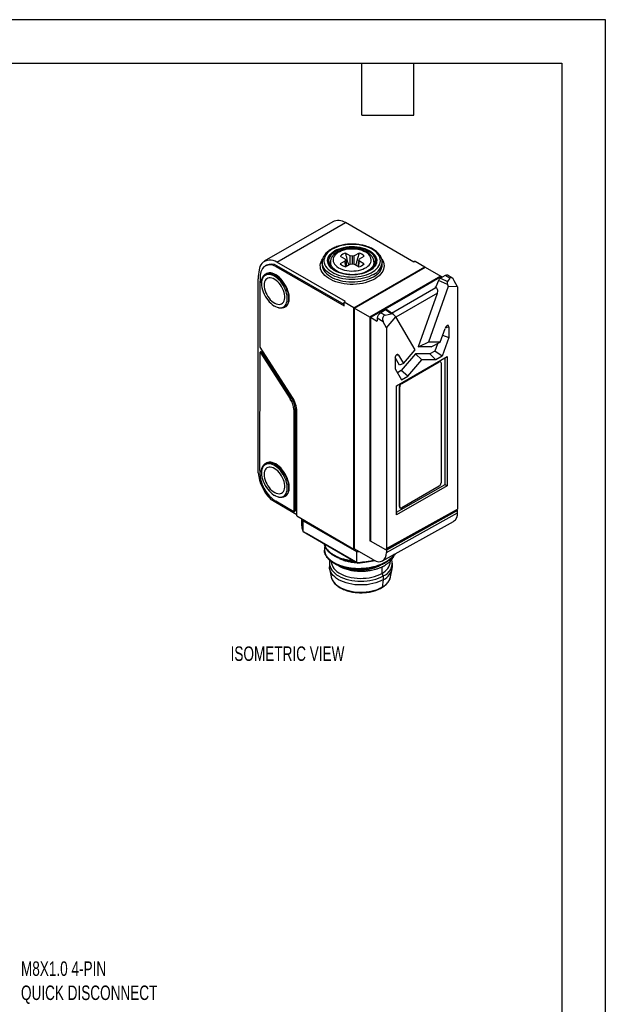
# Model space of a CAD drawing. Header units: millimetres. Extents: x 0 to 210, y 0 to 162.
# Tile 7 of 7: x 145 to 210, y 54 to 162. Entities that reach past the tile are written whole.
import ezdxf

# ---------------------------------------------------------------- set-up
doc = ezdxf.new("R2010")
doc.units = ezdxf.units.MM
doc.header["$LTSCALE"] = 0.75
doc.layers.add('DIMENSIONS', color=140, linetype='Continuous', lineweight=25)
doc.layers.add('TEXT', color=140, linetype='Continuous', lineweight=25)
doc.styles.add('SLDTEXTSTYLE0', font='TXT', dxfattribs={"width": 0.7})

msp = doc.modelspace()

# ---------------------------------------------------------------- linework, layer by layer
at = {"color": 7, "linetype": 'Continuous'}
for p, q in [((0, 161.93), (209.55, 161.93)), ((209.55, 161.93), (209.55, 0))]:
    msp.add_line(p, q, dxfattribs=at)
for p, q in [((179.69, 139.79), (172.19, 135.46)), ((173.58, 135.37), (181.08, 139.7)), ((188.57, 135.37), (181.08, 139.7)), ((180.52, 136.03), (181.03, 135.73)), ((181.61, 136.06), (181.09, 136.36)), ((181.82, 136.01), (181.61, 136.06)), ((181.61, 135.14), (181.61, 136.06)), ((182.04, 136.06), (181.82, 136.01)), ((181.82, 136.01), (181.82, 135.19)), ((182.57, 136.35), (182.04, 136.06)), ((182.04, 135.13), (182.04, 136.06)), ((182.61, 135.72), (183.13, 136.02)), ((172.42, 135.02), (172.28, 134.94)), ((173.44, 134.88), (173.58, 134.97)), ((173.44, 134.88), (180.93, 130.56)), ((181.08, 131.05), (173.58, 135.37)), ((180.93, 130.72), (173.58, 134.97)), ((178.53, 135.38), (178.52, 135.13)), ((178.52, 135.13), (178.52, 135.11)), ((178.53, 135.38), (178.53, 135.39)), ((179.43, 135.38), (179.42, 134.89)), ((179.43, 135.38), (179.43, 135.39)), ((181.02, 135.48), (180.51, 135.18)), ((181.11, 135.6), (181.02, 135.48)), ((181.11, 134.88), (181.02, 135.48)), ((181.03, 135.73), (181.11, 135.6)), ((181.07, 134.85), (181.59, 135.14)), ((181.11, 135.6), (181.21, 134.93)), ((181.59, 135.14), (181.81, 135.19)), ((181.81, 135.19), (182.02, 135.14)), ((182.02, 135.14), (182.54, 134.84)), ((182.53, 135.59), (182.43, 134.91)), ((182.52, 134.86), (182.61, 135.47)), ((182.53, 135.59), (182.61, 135.72)), ((182.61, 135.47), (182.53, 135.59)), ((183.11, 135.17), (182.61, 135.47)), ((184.21, 135.39), (184.21, 135.38)), ((184.22, 134.89), (184.21, 135.38)), ((185.11, 135.13), (185.11, 135.38)), ((185.11, 135.38), (185.11, 135.34)), ((188.71, 135.46), (188.57, 135.37)), ((188.71, 135.46), (189.77, 134.84)), ((172.39, 134.09), (172.32, 134.05)), ((181.99, 130.35), (189.77, 134.84)), ((182.03, 130.33), (189.81, 134.82)), ((191.54, 133.82), (183.76, 129.33)), ((191.61, 133.78), (187.72, 131.54)), ((189.77, 134.84), (189.77, 134.8)), ((189.81, 134.82), (191.54, 133.82)), ((192.01, 133.9), (191.49, 133.6)), ((191.54, 133.74), (191.54, 133.82)), ((191.61, 133.78), (191.71, 133.73)), ((192.5, 133.62), (192.01, 133.9)), ((192.73, 133.66), (192.25, 133.93)), ((171.53, 112.28), (171.53, 133.54)), ((171.72, 126.04), (171.72, 133.26)), ((171.88, 133.09), (171.88, 133.01)), ((191.29, 133.36), (191, 132.66)), ((192.25, 132.91), (191.29, 133.36)), ((191.49, 133.6), (192.25, 133.24)), ((192.5, 133.62), (192.25, 133.24)), ((192.25, 132.91), (192.32, 132.68)), ((193.34, 132.67), (193, 133.33)), ((186.11, 129.79), (190.97, 132.6)), ((191.16, 131.97), (186.61, 129.34)), ((189.1, 126.11), (191.16, 131.97)), ((192.32, 132.68), (190.18, 126.6)), ((190.92, 132.62), (191, 132.67)), ((190.92, 132.62), (190.97, 132.6)), ((193.34, 132.67), (192.32, 132.68)), ((193.34, 132.67), (193.34, 108.31)), ((173.3, 130.56), (173.37, 130.52)), ((180.93, 130.97), (181.08, 131.05)), ((180.93, 130.56), (180.93, 130.97)), ((181.99, 130.35), (180.93, 130.97)), ((187.72, 131.54), (183.83, 129.29)), ((174.42, 130.41), (174.49, 130.45)), ((181.99, 103.9), (181.99, 130.35)), ((182.03, 130.33), (182.03, 103.96)), ((183.76, 129.33), (182.03, 130.33)), ((185.46, 130.12), (184.94, 129.82)), ((184.94, 129.82), (185.43, 129.54)), ((185.43, 129.54), (186.08, 129.69)), ((186.08, 129.69), (185.46, 130.12)), ((186.35, 129.62), (185.61, 130.13)), ((186.43, 129.55), (186.59, 129.38)), ((183.76, 129.33), (183.76, 104.84)), ((184.49, 128.91), (183.83, 129.29)), ((183.83, 129.29), (183.83, 104.8)), ((184.49, 128.91), (184.54, 128.94)), ((184.56, 129.22), (184.54, 128.93)), ((185.22, 128.84), (184.56, 129.22)), ((185.57, 128.18), (185.22, 128.84)), ((185.57, 128.18), (186.59, 129.38)), ((188.73, 125.76), (186.59, 129.38)), ((185.57, 128.18), (185.57, 103.98)), ((191.46, 126.58), (192, 128.11)), ((191.73, 127.35), (192.4, 127.09)), ((192.4, 128.26), (192.01, 128.13)), ((192.4, 128.26), (192.4, 127.09)), ((190.18, 126.6), (189.12, 126.1)), ((191.46, 126.58), (190.18, 126.6)), ((190.49, 126.08), (191.46, 126.58)), ((191.15, 126.42), (190.86, 125.61)), ((192.4, 127.09), (191.69, 125.05)), ((171.71, 112.53), (171.72, 125.51)), ((175.27, 120.55), (171.72, 126.04)), ((171.86, 125.59), (171.72, 125.51)), ((171.72, 125.51), (175.04, 120.37)), ((171.86, 125.59), (175.18, 120.45)), ((186.91, 125.17), (186.6, 125.13)), ((186.91, 125.17), (187.45, 124.26)), ((188.75, 125.32), (187.17, 123.48)), ((187.45, 124.26), (188.73, 125.76)), ((190.32, 125.3), (188.75, 125.32)), ((189.45, 124.66), (188.75, 125.32)), ((189.1, 126.09), (189.1, 126.11)), ((189.12, 126.1), (189.1, 126.11)), ((189.1, 126.09), (189.12, 126.1)), ((190.49, 126.08), (189.1, 126.09)), ((190.86, 125.61), (190.32, 125.3)), ((190.98, 124.65), (190.32, 125.3)), ((191.69, 125.05), (190.86, 125.61)), ((187.01, 124.07), (186.51, 124.9)), ((186.51, 124.86), (186.51, 123.68)), ((186.69, 121.82), (192.22, 125.02)), ((187.45, 124.26), (187.01, 124.07)), ((187.2, 122.1), (191.3, 124.47)), ((187.25, 122.07), (191.35, 124.44)), ((187.92, 122.88), (189.45, 124.66)), ((190.98, 124.65), (189.45, 124.66)), ((191.69, 125.05), (190.98, 124.65)), ((191.35, 124.44), (191.3, 124.47)), ((191.5, 124.46), (191.45, 124.48)), ((191.56, 124.32), (191.56, 111.17)), ((191.99, 111.01), (191.99, 124.88)), ((192.22, 125.02), (192.22, 110.87)), ((186.51, 123.68), (187.22, 122.47)), ((187.17, 123.48), (186.77, 123.25)), ((187.92, 122.88), (187.17, 123.48)), ((187.2, 122.1), (187.25, 122.07)), ((187.22, 122.47), (187.92, 122.88)), ((186.69, 107.68), (186.69, 121.82)), ((186.99, 108.58), (186.99, 121.73)), ((187.03, 121.71), (186.99, 121.73)), ((187.03, 108.56), (187.03, 121.71)), ((175.04, 120.37), (175.18, 120.45)), ((175.42, 119.21), (175.56, 119.29)), ((175.42, 119.21), (175.42, 108.02)), ((175.56, 119.29), (175.56, 108.1)), ((175.77, 107.56), (175.77, 119.01)), ((172.39, 113.35), (172.32, 113.31)), ((171.88, 112.35), (171.88, 112.27)), ((186.69, 107.95), (191.99, 111.01)), ((192.22, 110.87), (186.69, 107.68)), ((191.35, 110.8), (187.25, 108.44)), ((191.99, 111.01), (192.22, 110.87)), ((172.85, 109.43), (175.77, 107.72)), ((173.3, 109.82), (173.37, 109.78)), ((175.42, 108.02), (173.44, 109.16)), ((174.42, 109.67), (174.49, 109.71)), ((175.42, 108.02), (175.56, 108.1)), ((193.28, 108.17), (185.5, 103.84)), ((185.57, 103.98), (193.34, 108.31)), ((193.37, 108.15), (185.57, 103.8)), ((185.57, 103.55), (193.37, 107.89)), ((186.99, 108.58), (187.03, 108.56)), ((187.05, 108.45), (187.1, 108.42)), ((193.3, 108.19), (193.37, 108.15)), ((193.37, 107.89), (193.37, 108.15)), ((175.77, 107.56), (181.99, 103.9)), ((176.27, 107.26), (176.27, 106.66)), ((176.43, 107.03), (182.29, 103.65)), ((176.43, 105.84), (176.43, 107.03)), ((185.14, 102.63), (192.93, 106.96)), ((176.43, 105.84), (182.29, 102.46)), ((182.44, 102.37), (176.8, 105.62)), ((183.83, 104.88), (183.76, 104.84)), ((183.83, 104.8), (183.76, 104.84)), ((185.5, 103.84), (183.83, 104.8)), ((178.77, 103.91), (178.77, 103.82)), ((181.99, 103.9), (182.06, 103.94)), ((184.15, 102.73), (182.03, 103.96)), ((182.29, 103.65), (182.29, 102.45)), ((185.57, 103.8), (185.5, 103.84)), ((185.57, 103.8), (185.57, 103.55)), ((186.02, 102.59), (186.02, 102.63)), ((179.32, 102.39), (179.32, 101.98)), ((179.34, 101.75), (179.52, 100.88)), ((185.07, 101.97), (185.07, 101.26)), ((186.03, 100.88), (186.2, 101.75)), ((186.22, 101.98), (186.22, 102.39)), ((185.07, 101.26), (185.21, 100.98)), ((185.21, 100.57), (185.09, 99.76)), ((185.21, 100.98), (185.21, 100.57)), ((186.02, 100.84), (186.03, 100.88))]:
    msp.add_line(p, q)
at = {"flags": 128}
for points in [[(179.63, 136.78), (179.42, 136.64), (179.23, 136.49), (179.07, 136.34), (178.94, 136.17), (178.84, 135.99), (178.77, 135.81), (178.73, 135.63), (178.73, 135.45), (178.76, 135.27), (178.82, 135.08), (178.91, 134.91), (179.03, 134.74), (179.19, 134.58), (179.37, 134.43), (179.58, 134.29), (179.81, 134.16), (180.06, 134.05), (180.33, 133.95), (180.62, 133.87), (180.92, 133.81), (181.22, 133.77), (181.54, 133.74), (181.86, 133.73), (182.18, 133.74), (182.49, 133.78), (182.8, 133.82), (183.09, 133.89), (183.37, 133.98), (183.64, 134.08), (183.89, 134.19), (184.11, 134.32), (184.31, 134.46), (184.49, 134.62), (184.63, 134.78), (184.75, 134.95), (184.84, 135.13), (184.89, 135.31), (184.91, 135.49), (184.9, 135.68), (184.85, 135.86), (184.77, 136.04), (184.67, 136.21), (184.53, 136.38), (184.36, 136.53), (184.17, 136.68), (183.95, 136.81), (183.7, 136.93), (183.44, 137.03), (183.16, 137.12), (182.87, 137.19), (182.57, 137.25), (182.25, 137.28), (181.94, 137.3), (181.62, 137.3), (181.3, 137.28), (180.99, 137.24), (180.69, 137.18), (180.4, 137.1), (180.13, 137.01), (179.87, 136.9), (179.63, 136.78)], [(179.92, 136.62), (180.14, 136.73), (180.38, 136.83), (180.64, 136.91), (180.91, 136.98), (181.19, 137.03), (181.48, 137.06), (181.78, 137.07), (182.08, 137.06), (182.37, 137.04), (182.66, 136.99), (182.93, 136.93), (183.19, 136.85), (183.44, 136.76), (183.67, 136.65), (183.87, 136.52), (184.05, 136.38), (184.2, 136.24), (184.32, 136.08), (184.42, 135.92), (184.48, 135.75), (184.51, 135.58), (184.5, 135.41), (184.47, 135.24), (184.4, 135.07), (184.3, 134.91), (184.17, 134.76), (184.01, 134.61), (183.82, 134.48), (183.61, 134.36), (183.38, 134.25), (183.13, 134.16), (182.86, 134.09), (182.59, 134.03), (182.3, 133.99), (182, 133.97), (181.71, 133.97), (181.41, 133.98), (181.12, 134.02), (180.84, 134.07), (180.57, 134.14), (180.32, 134.23), (180.08, 134.33), (179.86, 134.45), (179.67, 134.58), (179.51, 134.72), (179.37, 134.87), (179.26, 135.03), (179.18, 135.2), (179.14, 135.37), (179.13, 135.54), (179.15, 135.71), (179.2, 135.88), (179.29, 136.04), (179.4, 136.2), (179.55, 136.35), (179.72, 136.49), (179.92, 136.62)], [(184.41, 135.42), (184.41, 135.46), (184.4, 135.63), (184.35, 135.8), (184.27, 135.96), (184.16, 136.12), (184.02, 136.26), (183.85, 136.4), (183.65, 136.52), (183.44, 136.64), (183.2, 136.73), (182.94, 136.82), (182.68, 136.88), (182.4, 136.93), (182.11, 136.95), (181.82, 136.96), (181.53, 136.95), (181.24, 136.93), (180.96, 136.88), (180.69, 136.82), (180.44, 136.73), (180.2, 136.64), (179.98, 136.52), (179.79, 136.4), (179.62, 136.26), (179.48, 136.12), (179.37, 135.96), (179.29, 135.8), (179.24, 135.63), (179.22, 135.46), (179.22, 135.42)], [(180.33, 134.75), (180.52, 134.65), (180.74, 134.57), (180.97, 134.5), (181.22, 134.44), (181.47, 134.41), (181.73, 134.39), (181.99, 134.4), (182.25, 134.42), (182.51, 134.46), (182.75, 134.52), (182.98, 134.59), (183.18, 134.69), (183.37, 134.79), (183.53, 134.91), (183.67, 135.04), (183.78, 135.18), (183.85, 135.32), (183.9, 135.47), (183.91, 135.62), (183.88, 135.78), (183.83, 135.92), (183.74, 136.07), (183.63, 136.2), (183.48, 136.33), (183.31, 136.44), (183.11, 136.54), (182.9, 136.63), (182.67, 136.7), (182.42, 136.75), (182.16, 136.79), (181.9, 136.8), (181.64, 136.8), (181.38, 136.78), (181.13, 136.74), (180.89, 136.68), (180.66, 136.6), (180.45, 136.51), (180.26, 136.41), (180.1, 136.29), (179.97, 136.16), (179.86, 136.02), (179.78, 135.87), (179.74, 135.72), (179.73, 135.57), (179.75, 135.42), (179.81, 135.27), (179.89, 135.13), (180.01, 134.99), (180.15, 134.87), (180.33, 134.75)], [(185.06, 135.7), (185.16, 135.55), (185.24, 135.36), (185.29, 135.16), (185.31, 134.97), (185.3, 134.77), (185.26, 134.58), (185.18, 134.39), (185.07, 134.21), (184.93, 134.03), (184.77, 133.86), (184.57, 133.7), (184.35, 133.55), (184.1, 133.42), (183.84, 133.3), (183.55, 133.19), (183.25, 133.1), (182.94, 133.03), (182.61, 132.98), (182.28, 132.94), (181.94, 132.93), (181.61, 132.93), (181.27, 132.95), (180.94, 132.99), (180.62, 133.05), (180.31, 133.13), (180.01, 133.22), (179.73, 133.33), (179.47, 133.45), (179.23, 133.59), (179.01, 133.74), (178.83, 133.9), (178.66, 134.07), (178.53, 134.25), (178.43, 134.44), (178.36, 134.63), (178.33, 134.82), (178.32, 135.02), (178.35, 135.21), (178.41, 135.4), (178.51, 135.59), (178.56, 135.68)], [(178.52, 135.11), (178.53, 134.99), (178.56, 134.8), (178.63, 134.61), (178.73, 134.43), (178.87, 134.26), (179.03, 134.09), (179.21, 133.94), (179.43, 133.79), (179.67, 133.66), (179.93, 133.55), (180.21, 133.45), (180.5, 133.36), (180.81, 133.29), (181.12, 133.25), (181.45, 133.21), (181.78, 133.2), (182.1, 133.21), (182.43, 133.24), (182.75, 133.28), (183.06, 133.34), (183.36, 133.42), (183.64, 133.52), (183.9, 133.63), (184.15, 133.76)], [(184.14, 134.01), (183.9, 133.89), (183.64, 133.77), (183.36, 133.68), (183.06, 133.6), (182.75, 133.53), (182.43, 133.49), (182.1, 133.46), (181.78, 133.46), (181.45, 133.47), (181.13, 133.5), (180.81, 133.55), (180.5, 133.62), (180.21, 133.7), (179.93, 133.8), (179.67, 133.92), (179.43, 134.05), (179.22, 134.19), (179.03, 134.35), (178.87, 134.51), (178.74, 134.68), (178.64, 134.86), (178.57, 135.05), (178.53, 135.24), (178.53, 135.38)], [(181.25, 134.02), (181.2, 134.03), (180.93, 134.08), (180.67, 134.15), (180.43, 134.23), (180.21, 134.34), (180.02, 134.45), (179.84, 134.58), (179.7, 134.72), (179.58, 134.87), (179.5, 135.03), (179.45, 135.19), (179.43, 135.35), (179.43, 135.38)], [(184.21, 135.38), (184.2, 135.28), (184.17, 135.12), (184.11, 134.96), (184.01, 134.81), (183.88, 134.66), (183.72, 134.53), (183.54, 134.4), (183.33, 134.29), (183.1, 134.2), (182.86, 134.12), (182.59, 134.05), (182.41, 134.02)], [(171.88, 133.09), (171.89, 133.3), (171.93, 133.49), (171.99, 133.66), (172.07, 133.81), (172.17, 133.93), (172.29, 134.03), (172.42, 134.1), (172.57, 134.14), (172.74, 134.15), (172.91, 134.13), (173.09, 134.08), (173.27, 134), (173.46, 133.89), (173.65, 133.75), (173.83, 133.6), (174, 133.42), (174.16, 133.22), (174.31, 133.01), (174.45, 132.78), (174.57, 132.54), (174.67, 132.31), (174.75, 132.06), (174.81, 131.83), (174.84, 131.59), (174.85, 131.37), (174.84, 131.17), (174.81, 130.97), (174.75, 130.8), (174.67, 130.65), (174.57, 130.53), (174.45, 130.43), (174.31, 130.36), (174.16, 130.32), (174, 130.31), (173.83, 130.33), (173.65, 130.39), (173.46, 130.47), (173.37, 130.52)], [(171.88, 133.01), (171.89, 132.79), (171.93, 132.57), (171.99, 132.33), (172.06, 132.1), (172.16, 131.87), (172.28, 131.64), (172.42, 131.42), (172.56, 131.22), (172.72, 131.03), (172.89, 130.86), (173.07, 130.71), (173.25, 130.58), (173.43, 130.49), (173.61, 130.42), (173.79, 130.38), (173.95, 130.36), (174.11, 130.38), (174.25, 130.43), (174.37, 130.51), (174.48, 130.61), (174.57, 130.75), (174.64, 130.9), (174.69, 131.08), (174.71, 131.27), (174.71, 131.48), (174.69, 131.7), (174.64, 131.93), (174.57, 132.16), (174.48, 132.4), (174.37, 132.63), (174.25, 132.85), (174.11, 133.06), (173.95, 133.26), (173.79, 133.44), (173.61, 133.6), (173.43, 133.74), (173.25, 133.85), (173.07, 133.93), (172.89, 133.99), (172.72, 134.01), (172.56, 134.01), (172.42, 133.98), (172.28, 133.91), (172.16, 133.82), (172.06, 133.7), (171.99, 133.56), (171.93, 133.39), (171.89, 133.21), (171.88, 133.01)], [(174.49, 130.45), (174.58, 130.52), (174.69, 130.63), (174.78, 130.77), (174.85, 130.93), (174.9, 131.11), (174.92, 131.31), (174.92, 131.52), (174.9, 131.75), (174.85, 131.99), (174.78, 132.23), (174.69, 132.47), (174.58, 132.7), (174.45, 132.93), (174.31, 133.15), (174.15, 133.36), (173.99, 133.55), (173.81, 133.72), (173.62, 133.87), (173.44, 133.99), (173.25, 134.08), (173.07, 134.15), (172.89, 134.18), (172.72, 134.19), (172.57, 134.16), (172.42, 134.11), (172.39, 134.09)], [(172.17, 132.84), (172.18, 132.65), (172.21, 132.44), (172.27, 132.23), (172.35, 132.01), (172.45, 131.8), (172.57, 131.6), (172.71, 131.41), (172.85, 131.24), (173.01, 131.09), (173.17, 130.96), (173.34, 130.86), (173.5, 130.79), (173.66, 130.74), (173.81, 130.73), (173.96, 130.75), (174.08, 130.8), (174.19, 130.87), (174.28, 130.98), (174.35, 131.11), (174.4, 131.27), (174.43, 131.44), (174.43, 131.63), (174.4, 131.84), (174.35, 132.05), (174.28, 132.26), (174.19, 132.47), (174.08, 132.68), (173.96, 132.87), (173.81, 133.05), (173.66, 133.22), (173.5, 133.36), (173.34, 133.47), (173.17, 133.56), (173.01, 133.62), (172.85, 133.65), (172.71, 133.65), (172.57, 133.61), (172.45, 133.55), (172.35, 133.46), (172.27, 133.34), (172.21, 133.19), (172.18, 133.03), (172.17, 132.84)], [(184.54, 128.93), (184.54, 128.93), (184.54, 128.92), (184.53, 128.91), (184.53, 128.91), (184.52, 128.9), (184.51, 128.9), (184.5, 128.91), (184.49, 128.91)], [(171.88, 112.35), (171.89, 112.56), (171.93, 112.75), (171.99, 112.92), (172.07, 113.07), (172.17, 113.19), (172.29, 113.29), (172.42, 113.36), (172.57, 113.4), (172.74, 113.41), (172.91, 113.39), (173.09, 113.34), (173.27, 113.26), (173.46, 113.15), (173.65, 113.01), (173.83, 112.86), (174, 112.68), (174.16, 112.48), (174.31, 112.27), (174.45, 112.04), (174.57, 111.8), (174.67, 111.57), (174.75, 111.32), (174.81, 111.09), (174.84, 110.85), (174.85, 110.63), (174.84, 110.42), (174.81, 110.23), (174.75, 110.06), (174.67, 109.91), (174.57, 109.79), (174.45, 109.69), (174.31, 109.62), (174.16, 109.58), (174, 109.57), (173.83, 109.59), (173.65, 109.65), (173.46, 109.73), (173.37, 109.78)], [(174.49, 109.71), (174.58, 109.78), (174.69, 109.89), (174.78, 110.03), (174.85, 110.19), (174.9, 110.37), (174.92, 110.57), (174.92, 110.78), (174.9, 111.01), (174.85, 111.25), (174.78, 111.49), (174.69, 111.73), (174.58, 111.96), (174.45, 112.19), (174.31, 112.41), (174.15, 112.62), (173.99, 112.81), (173.81, 112.98), (173.62, 113.12), (173.44, 113.25), (173.25, 113.34), (173.07, 113.41), (172.89, 113.44), (172.72, 113.45), (172.57, 113.42), (172.42, 113.37), (172.39, 113.35)], [(171.88, 112.27), (171.89, 112.05), (171.93, 111.82), (171.99, 111.59), (172.06, 111.36), (172.16, 111.13), (172.28, 110.9), (172.42, 110.68), (172.56, 110.48), (172.72, 110.29), (172.89, 110.12), (173.07, 109.97), (173.25, 109.84), (173.43, 109.75), (173.61, 109.68), (173.79, 109.63), (173.95, 109.62), (174.11, 109.64), (174.25, 109.69), (174.37, 109.77), (174.48, 109.87), (174.57, 110.01), (174.64, 110.16), (174.69, 110.34), (174.71, 110.53), (174.71, 110.74), (174.69, 110.96), (174.64, 111.19), (174.57, 111.42), (174.48, 111.66), (174.37, 111.89), (174.25, 112.11), (174.11, 112.32), (173.95, 112.52), (173.79, 112.7), (173.61, 112.86), (173.43, 113), (173.25, 113.11), (173.07, 113.19), (172.89, 113.25), (172.72, 113.27), (172.56, 113.27), (172.42, 113.24), (172.28, 113.17), (172.16, 113.08), (172.06, 112.96), (171.99, 112.82), (171.93, 112.65), (171.89, 112.47), (171.88, 112.27)], [(172.17, 112.1), (172.18, 111.91), (172.21, 111.7), (172.27, 111.49), (172.35, 111.27), (172.45, 111.06), (172.57, 110.86), (172.71, 110.67), (172.85, 110.5), (173.01, 110.35), (173.17, 110.22), (173.34, 110.12), (173.5, 110.05), (173.66, 110), (173.81, 109.99), (173.96, 110.01), (174.08, 110.06), (174.19, 110.13), (174.28, 110.24), (174.35, 110.37), (174.4, 110.53), (174.43, 110.7), (174.43, 110.89), (174.4, 111.1), (174.35, 111.31), (174.28, 111.52), (174.19, 111.73), (174.08, 111.94), (173.96, 112.13), (173.81, 112.31), (173.66, 112.48), (173.5, 112.62), (173.34, 112.73), (173.17, 112.82), (173.01, 112.88), (172.85, 112.91), (172.71, 112.9), (172.57, 112.87), (172.45, 112.81), (172.35, 112.72), (172.27, 112.6), (172.21, 112.45), (172.18, 112.29), (172.17, 112.1)], [(179.36, 102.68), (179.34, 102.58), (179.32, 102.39), (179.34, 102.19), (179.39, 102), (179.47, 101.81), (179.58, 101.62), (179.73, 101.45), (179.9, 101.28), (180.11, 101.12), (180.33, 100.98), (180.58, 100.85), (180.86, 100.73), (181.15, 100.63), (181.45, 100.55), (181.77, 100.48), (182.1, 100.43), (182.43, 100.4), (182.77, 100.39), (183.11, 100.4), (183.45, 100.43), (183.77, 100.48), (184.09, 100.55), (184.4, 100.63), (184.69, 100.73), (184.96, 100.85), (185.21, 100.98)], [(179.52, 102.59), (179.52, 102.54), (179.55, 102.35), (179.61, 102.17), (179.7, 101.98), (179.82, 101.81), (179.97, 101.64), (180.15, 101.48), (180.36, 101.33), (180.59, 101.2), (180.85, 101.08), (181.12, 100.97), (181.42, 100.89), (181.72, 100.81), (182.04, 100.76), (182.36, 100.73), (182.69, 100.71), (183.02, 100.72), (183.35, 100.74), (183.67, 100.79), (183.98, 100.85), (184.28, 100.93), (184.56, 101.02), (184.83, 101.14), (185.07, 101.26)], [(185.21, 100.57), (184.96, 100.44), (184.69, 100.32), (184.4, 100.22), (184.09, 100.14), (183.77, 100.07), (183.45, 100.02), (183.11, 100), (182.77, 99.99), (182.43, 100), (182.1, 100.02), (181.77, 100.07), (181.45, 100.14), (181.15, 100.22), (180.86, 100.32), (180.58, 100.44), (180.33, 100.57), (180.11, 100.71), (179.9, 100.87), (179.73, 101.04), (179.58, 101.22), (179.47, 101.4), (179.39, 101.59), (179.34, 101.78), (179.32, 101.98)], [(179.52, 100.88), (179.52, 100.86), (179.53, 100.84)], [(179.53, 100.84), (179.58, 100.67), (179.67, 100.48), (179.79, 100.3), (179.95, 100.13), (180.13, 99.97), (180.34, 99.83), (180.58, 99.69), (180.83, 99.57), (181.11, 99.46), (181.4, 99.38), (181.71, 99.3), (182.03, 99.25), (182.36, 99.22), (182.69, 99.2), (183.02, 99.21), (183.35, 99.23), (183.67, 99.28), (183.99, 99.34), (184.29, 99.42), (184.58, 99.51), (184.84, 99.63), (185.09, 99.76)]]:
    msp.add_lwpolyline(points, dxfattribs=at)
for centre, radius, start, end in [((180.3, 138.44), 1.48, 58.4329, 114.3793), ((181.49, 134.99), 1.42, 106.168, 132.8757), ((182.17, 135.03), 1.38, 45.9107, 73.1346), ((173.1, 134.3), 1.5, 142.7659, 171.5262), ((172.84, 134.3), 1.3, 55.2571, 135.9959), ((172.83, 133.91), 1.15, 57.925, 126.2371), ((172.95, 133.94), 1.2, 58.6587, 116.1963), ((180.37, 135.54), 1.16, 185.8747, 231.1925), ((180.21, 135.19), 0.857, 151.8103, 197.7076), ((181.47, 136.17), 1.38, 225.9101, 253.1348), ((182.15, 136.21), 1.42, 286.1673, 312.876), ((183.26, 135.55), 1.16, 308.0051, 353.8805), ((183.46, 135.52), 1.66, 294.3676, 353.4842), ((183.52, 135.23), 1.6, 293.283, 356.7121), ((183.42, 135.19), 0.862, 342.4605, 26.3747), ((177.25, 133.56), 5.72, 170.3293, 180.2326), ((177.24, 133.28), 5.52, 171.3536, 180.1443), ((172.97, 133.98), 1.19, 133.6822, 173.7013), ((191.39, 124.34), 0.151, 65.6929, 125.6176), ((191.43, 124.34), 0.131, 350.786, 129.2033), ((187.45, 121.71), 0.461, 122.6055, 177.3945), ((187.49, 121.68), 0.461, 122.6055, 177.3945), ((173.2, 119.12), 2.22, 2.2136, 34.0509), ((173.34, 119.21), 2.22, 2.2136, 34.0509), ((172.81, 118.89), 2.96, 2.2136, 34.0509), ((176.01, 112.63), 4.49, 184.5227, 225.4223), ((177.69, 112.54), 5.99, 180.0888, 187.1492), ((175.28, 112.29), 3.56, 188.0458, 211.5433), ((191.1, 111.19), 0.461, 302.6055, 357.3945), ((175.52, 112.32), 3.78, 209.9834, 236.6296), ((187.14, 108.57), 0.148, 173.7012, 234.9867), ((187.16, 108.54), 0.131, 170.786, 309.2033), ((192.39, 107.79), 0.982, 303.0255, 6.2873), ((184.4, 102.75), 1.63, 294.1971, 354.4828), ((184.69, 102.4), 1.52, 290.2793, 14.4339), ((184.5, 102.15), 1.74, 294.3747, 354.3052), ((184.34, 101.34), 1.75, 295.2329, 343.5792)]:
    msp.add_arc(centre, radius, start, end)
for centre, major_axis, ratio, start_param, end_param in [((191.99, 133.51), (0.274, 0.419), 0.535788, 0.030361, 0.815678), ((192.8, 133.04), (-0.225, 0.644), 0.439905, 5.026019, 6.596815), ((191.47, 133.37), (0.166, 0.252), 0.531981, 0.816181, 1.917676), ((192.44, 132.91), (-0.149, 0.369), 0.446946, 0.288756, 1.390251), ((190.95, 132.69), (0.0135, 0.0755), 0.773503, 2.933644, 4.434627), ((190.81, 132.14), (0.086, 0.485), 0.773503, 4.50444, 6.075237), ((184.91, 129.43), (0.274, 0.419), 0.535788, 0.815678, 2.386474), ((185.73, 128.96), (-0.478, 0.488), 0.707019, 5.872865, 7.443662), ((185.45, 129.89), (0.165, 0.25), 0.539284, 6.267765, 7.107053), ((186.24, 129.33), (-0.24, 0.316), 0.726378, 4.863901, 5.965397), ((192.18, 128.09), (0.147, 0.337), 0.484704, 5.444552, 8.003143), ((186.73, 124.94), (0.101, 0.302), 0.645267, 5.774171, 8.332762), ((193.13, 108.43), (-0.15, 0.26), 0.577382, 3.141821, 3.927225), ((182.77, 107.94), (6.5, 0.1), 0.587275, 3.308477, 3.355886), ((181.15, 108.88), (9, 0.14), 0.587275, 4.831288, 4.85752), ((185.35, 104.1), (-0.15, 0.26), 0.577382, 3.141821, 3.927225), ((184.15, 104.36), (-1, 1.73), 0.577382, 2.356428, 3.927225)]:
    msp.add_ellipse(centre, major_axis=major_axis, ratio=ratio, start_param=start_param, end_param=end_param)
for points, knots in [([(185.11, 135.33), (185.11, 135.35), (185.11, 135.44), (185.09, 135.58), (185.04, 135.77), (184.96, 135.95), (184.86, 136.13), (184.72, 136.3), (184.56, 136.46), (184.38, 136.61), (184.17, 136.75), (183.94, 136.88), (183.69, 137), (183.42, 137.09), (183.14, 137.18), (182.85, 137.24), (182.55, 137.29), (182.24, 137.32), (181.93, 137.34), (181.62, 137.34), (181.31, 137.32), (181.01, 137.28), (180.71, 137.23), (180.42, 137.16), (180.14, 137.07), (179.88, 136.97), (179.68, 136.87), (179.57, 136.81), (179.53, 136.79)], [0, 0, 0, 0, 0.012816, 0.051368, 0.089913, 0.128699, 0.167919, 0.207649, 0.247845, 0.28839, 0.329149, 0.370006, 0.410873, 0.451707, 0.492493, 0.533231, 0.573927, 0.614592, 0.655236, 0.695874, 0.736519, 0.777179, 0.817869, 0.858603, 0.899394, 0.940252, 0.981185, 1, 1, 1, 1]), ([(179.53, 136.79), (179.49, 136.77), (179.38, 136.7), (179.21, 136.58), (179.02, 136.42), (178.87, 136.25), (178.74, 136.07), (178.64, 135.89), (178.57, 135.7), (178.53, 135.53), (178.53, 135.43), (178.53, 135.39)], [0, 0, 0, 0, 0.066141, 0.191271, 0.316475, 0.441368, 0.565528, 0.688468, 0.809792, 0.929409, 1, 1, 1, 1]), ([(184.2, 135.39), (184.2, 135.43), (184.2, 135.53), (184.16, 135.68), (184.09, 135.84), (183.99, 136), (183.87, 136.14), (183.72, 136.28), (183.55, 136.41), (183.35, 136.52), (183.13, 136.62), (182.9, 136.7), (182.66, 136.77), (182.4, 136.82), (182.14, 136.85), (181.88, 136.86), (181.61, 136.86), (181.35, 136.83), (181.09, 136.79), (180.84, 136.74), (180.6, 136.66), (180.38, 136.57), (180.17, 136.46), (179.98, 136.34), (179.82, 136.2), (179.68, 136.05), (179.57, 135.88), (179.49, 135.71), (179.44, 135.55), (179.43, 135.44), (179.43, 135.39)], [0, 0, 0, 0, 0.023235, 0.056666, 0.090327, 0.12461, 0.159739, 0.195721, 0.232374, 0.269426, 0.306631, 0.343801, 0.380884, 0.417874, 0.454789, 0.491657, 0.528515, 0.565395, 0.602326, 0.639347, 0.676495, 0.713802, 0.751283, 0.788919, 0.82659, 0.864043, 0.900939, 0.936953, 0.971944, 1, 1, 1, 1]), ([(181.44, 135.06), (181.41, 135.15), (181.36, 135.35), (181.28, 135.66), (181.19, 135.99), (181.13, 136.23), (181.09, 136.36)], [0, 0, 0, 0, 0.227621, 0.451962, 0.707205, 1, 1, 1, 1]), ([(182.57, 136.35), (182.52, 136.19), (182.44, 135.9), (182.33, 135.49), (182.26, 135.21), (182.21, 135.07), (182.21, 135.04)], [0, 0, 0, 0, 0.361213, 0.665396, 0.92478, 1, 1, 1, 1]), ([(183.98, 134.65), (183.95, 134.61), (183.86, 134.54), (183.69, 134.43), (183.49, 134.33), (183.27, 134.23), (183.04, 134.15), (182.79, 134.09), (182.52, 134.03), (182.25, 134), (181.98, 133.98), (181.7, 133.98), (181.43, 134), (181.16, 134.03), (180.89, 134.08), (180.64, 134.14), (180.4, 134.22), (180.18, 134.31), (179.97, 134.41), (179.79, 134.53), (179.68, 134.61), (179.64, 134.66), (179.64, 134.66)], [0, 0, 0, 0, 0.039125, 0.092447, 0.14574, 0.199044, 0.252389, 0.305782, 0.359222, 0.412699, 0.466202, 0.519719, 0.573238, 0.626741, 0.680215, 0.733646, 0.787023, 0.840335, 0.893578, 0.946757, 0.999897, 1, 1, 1, 1]), ([(176.27, 106.66), (176.28, 106.52), (176.29, 106.24), (176.39, 105.97), (176.43, 105.84)], [0, 0, 0, 0, 0.49249, 1, 1, 1, 1]), ([(178.83, 104.27), (178.82, 104.23), (178.79, 104.14), (178.78, 104.02), (178.77, 103.92), (178.77, 103.82), (178.79, 103.71), (178.82, 103.57), (178.87, 103.43), (178.93, 103.3), (179, 103.18), (179.08, 103.07), (179.17, 102.96), (179.3, 102.83), (179.45, 102.7), (179.63, 102.57), (179.8, 102.46), (179.94, 102.38), (180.1, 102.31), (180.3, 102.22), (180.54, 102.12), (180.79, 102.04), (181.02, 101.98), (181.24, 101.93), (181.47, 101.89), (181.72, 101.85), (182.01, 101.82), (182.31, 101.81), (182.57, 101.8), (182.77, 101.81), (182.94, 101.82), (183.15, 101.83), (183.4, 101.86), (183.66, 101.89), (183.91, 101.94), (184.11, 101.98), (184.3, 102.03), (184.49, 102.09), (184.69, 102.15), (184.9, 102.23), (185.12, 102.33), (185.32, 102.43), (185.48, 102.51), (185.64, 102.61), (185.85, 102.75), (186.1, 102.95), (186.3, 103.16), (186.4, 103.3), (186.44, 103.35)], [0, 0, 0, 0, 0.020502, 0.043109, 0.057563, 0.070264, 0.088289, 0.111635, 0.136411, 0.157181, 0.176015, 0.192912, 0.212884, 0.235514, 0.260806, 0.290393, 0.312888, 0.328288, 0.344524, 0.367161, 0.39619, 0.421819, 0.444347, 0.463776, 0.48411, 0.506696, 0.531545, 0.562257, 0.584851, 0.599326, 0.612017, 0.630001, 0.653276, 0.67805, 0.698911, 0.717822, 0.734783, 0.751664, 0.770476, 0.79122, 0.815962, 0.839283, 0.857343, 0.870158, 0.896815, 0.937838, 0.975137, 1, 1, 1, 1]), ([(186.53, 103.4), (186.49, 103.34), (186.4, 103.2), (186.22, 102.98), (185.99, 102.77), (185.77, 102.61), (185.57, 102.47), (185.37, 102.36), (185.13, 102.24), (184.83, 102.12), (184.46, 101.99), (184, 101.86), (183.55, 101.78), (183.12, 101.74), (182.75, 101.71), (182.38, 101.71), (181.96, 101.74), (181.51, 101.79), (181.04, 101.88), (180.63, 102), (180.27, 102.13), (179.98, 102.27), (179.73, 102.41), (179.54, 102.54), (179.38, 102.67), (179.25, 102.79), (179.15, 102.9), (179.06, 103.01), (178.99, 103.11), (178.94, 103.2), (178.89, 103.3), (178.84, 103.41), (178.8, 103.55), (178.78, 103.68), (178.77, 103.77), (178.77, 103.82), (178.77, 103.82)], [0, 0, 0, 0, 0.030517, 0.065919, 0.105081, 0.139635, 0.158559, 0.185397, 0.212235, 0.239073, 0.28186, 0.325248, 0.37319, 0.406055, 0.439357, 0.473095, 0.507271, 0.553054, 0.597746, 0.641346, 0.679884, 0.715091, 0.746967, 0.77551, 0.800211, 0.823071, 0.844092, 0.863272, 0.880612, 0.896112, 0.909771, 0.932102, 0.954433, 0.976764, 0.997275, 1, 1, 1, 1]), ([(182.13, 102.55), (182.04, 102.55), (181.87, 102.56), (181.64, 102.59), (181.43, 102.62), (181.21, 102.67), (180.97, 102.72), (180.68, 102.8), (180.38, 102.91), (180.13, 103.01), (179.96, 103.1), (179.82, 103.18), (179.68, 103.26), (179.53, 103.37), (179.38, 103.49), (179.25, 103.6), (179.16, 103.71), (179.08, 103.81), (179.01, 103.9), (178.95, 104), (178.89, 104.1), (178.84, 104.23), (178.8, 104.35), (178.79, 104.44), (178.78, 104.48)], [0, 0, 0, 0, 0.050338, 0.09544, 0.136359, 0.173095, 0.225885, 0.287023, 0.361145, 0.425392, 0.467496, 0.496854, 0.53645, 0.586283, 0.639773, 0.685532, 0.726342, 0.762202, 0.794851, 0.830255, 0.868414, 0.909327, 0.961098, 1, 1, 1, 1]), ([(178.8, 104.46), (178.81, 104.44), (178.83, 104.36), (178.87, 104.24), (178.93, 104.11), (179, 104), (179.09, 103.88), (179.2, 103.75), (179.36, 103.59), (179.56, 103.43), (179.76, 103.3), (179.93, 103.21), (180.07, 103.14), (180.23, 103.06), (180.43, 102.98), (180.65, 102.9), (180.86, 102.84), (181.06, 102.79), (181.23, 102.75), (181.41, 102.72), (181.59, 102.69), (181.77, 102.66), (181.89, 102.65), (181.95, 102.65)], [0, 0, 0, 0, 0.027399, 0.08531, 0.133984, 0.178104, 0.21767, 0.274125, 0.339379, 0.419082, 0.48853, 0.533831, 0.565306, 0.607644, 0.660843, 0.718175, 0.767457, 0.811356, 0.849872, 0.884982, 0.923047, 0.964068, 1, 1, 1, 1]), ([(180.31, 102.12), (180.31, 102.12), (180.38, 102.07), (180.56, 101.98), (180.83, 101.85), (181.11, 101.75), (181.36, 101.68), (181.57, 101.63), (181.78, 101.59), (182, 101.55), (182.27, 101.52), (182.52, 101.51), (182.75, 101.5), (182.93, 101.5), (183.1, 101.51), (183.27, 101.52), (183.44, 101.54), (183.61, 101.56), (183.83, 101.59), (184.09, 101.64), (184.41, 101.72), (184.68, 101.81), (184.88, 101.89), (185.02, 101.95), (185.15, 102), (185.28, 102.07), (185.4, 102.14), (185.53, 102.22), (185.63, 102.29), (185.74, 102.37), (185.84, 102.45), (185.94, 102.54), (186.02, 102.63), (186.11, 102.72), (186.2, 102.84), (186.29, 102.97), (186.36, 103.1), (186.39, 103.18), (186.4, 103.21)], [0, 0, 0, 0, 0.000919, 0.045015, 0.094923, 0.137056, 0.173162, 0.203185, 0.227076, 0.26003, 0.293085, 0.333862, 0.359053, 0.380973, 0.402932, 0.424931, 0.44697, 0.46905, 0.491169, 0.53273, 0.576769, 0.623318, 0.647981, 0.670342, 0.690389, 0.708108, 0.736519, 0.755511, 0.777451, 0.799427, 0.82144, 0.84349, 0.865578, 0.887704, 0.914942, 0.946028, 0.980992, 1, 1, 1, 1]), ([(180.43, 102.89), (180.44, 102.89), (180.52, 102.84), (180.7, 102.77), (180.93, 102.69), (181.23, 102.6), (181.59, 102.52), (181.94, 102.47), (182.17, 102.45), (182.26, 102.45), (182.29, 102.45)], [0, 0, 0, 0, 0.034152, 0.158752, 0.317382, 0.438329, 0.659562, 0.876714, 0.951357, 1, 1, 1, 1]), ([(182.29, 102.45), (182.58, 102.48), (183.15, 102.52), (183.8, 102.61), (184.14, 102.69), (184.21, 102.7)], [0, 0, 0, 0, 0.440108, 0.880216, 1, 1, 1, 1]), ([(184.35, 102.65), (184.05, 102.59), (183.43, 102.46), (182.78, 102.4), (182.44, 102.37)], [0, 0, 0, 0, 0.475813, 1, 1, 1, 1]), ([(180.41, 102.09), (180.41, 102.08), (180.47, 102.05), (180.61, 101.99), (180.81, 101.91), (181.04, 101.84), (181.26, 101.78), (181.46, 101.73), (181.63, 101.7), (181.77, 101.68), (181.9, 101.66), (182.03, 101.65), (182.17, 101.64), (182.3, 101.63), (182.43, 101.63), (182.56, 101.63), (182.72, 101.63), (182.87, 101.64), (183.03, 101.65), (183.17, 101.66), (183.33, 101.68), (183.56, 101.71), (183.82, 101.76), (184.12, 101.84), (184.46, 101.95), (184.7, 102.05), (184.84, 102.12), (184.85, 102.13)], [0, 0, 0, 0, 0.004727, 0.054878, 0.108185, 0.16648, 0.218321, 0.263708, 0.30264, 0.330454, 0.358269, 0.386084, 0.4139, 0.441717, 0.469534, 0.497351, 0.523542, 0.564734, 0.590959, 0.620934, 0.65466, 0.692137, 0.760561, 0.825451, 0.886807, 0.995635, 1, 1, 1, 1]), ([(179.53, 100.83), (179.54, 100.8), (179.56, 100.7), (179.63, 100.55), (179.73, 100.37), (179.86, 100.2), (180.01, 100.04), (180.2, 99.88), (180.4, 99.74), (180.63, 99.61), (180.88, 99.5), (181.14, 99.4), (181.42, 99.31), (181.71, 99.24), (182.01, 99.19), (182.31, 99.16), (182.62, 99.14), (182.93, 99.14), (183.24, 99.16), (183.55, 99.19), (183.85, 99.25), (184.14, 99.32), (184.41, 99.4), (184.68, 99.5), (184.92, 99.62), (185.15, 99.75), (185.36, 99.89), (185.54, 100.05), (185.7, 100.21), (185.83, 100.39), (185.93, 100.57), (185.99, 100.72), (186.01, 100.81), (186.02, 100.84)], [0, 0, 0, 0, 0.017471, 0.04941, 0.081693, 0.114395, 0.147492, 0.180895, 0.214489, 0.248176, 0.28188, 0.315558, 0.349198, 0.382798, 0.416362, 0.449899, 0.483418, 0.51693, 0.550447, 0.583975, 0.617528, 0.651115, 0.684748, 0.718436, 0.752186, 0.785997, 0.819856, 0.85372, 0.887507, 0.921104, 0.954381, 0.987224, 1, 1, 1, 1])]:
    msp.add_open_spline(points, degree=3, knots=knots)
for points in [[(176.8, 105.62), (176.68, 105.7), (176.55, 105.77), (176.43, 105.84)], [(182.3, 102.45), (182.35, 102.42), (182.39, 102.4), (182.44, 102.37)]]:
    msp.add_open_spline(points, degree=3)
at = {"layer": 'TEXT'}
for p, q in [((4.76, 157.16), (204.79, 157.16)), ((182.88, 151.45), (182.88, 157.16)), ((188.59, 151.45), (188.59, 157.16)), ((204.79, 157.16), (204.79, 4.76)), ((182.88, 151.45), (188.59, 151.45))]:
    msp.add_line(p, q, dxfattribs=at)

# ---------------------------------------------------------------- texts
at = {"layer": 'DIMENSIONS', "char_height": 1.5875, "attachment_point": 1, "style": 'SLDTEXTSTYLE0'}
for s, insert in [('ISOMETRIC VIEW', (168.5, 93.26)), ('M8X1.0 4-PIN^JQUICK DISCONNECT', (145.53, 58.75))]:
    msp.add_mtext(s, dxfattribs=dict(at, insert=insert))

doc.saveas('drawing.dxf')
